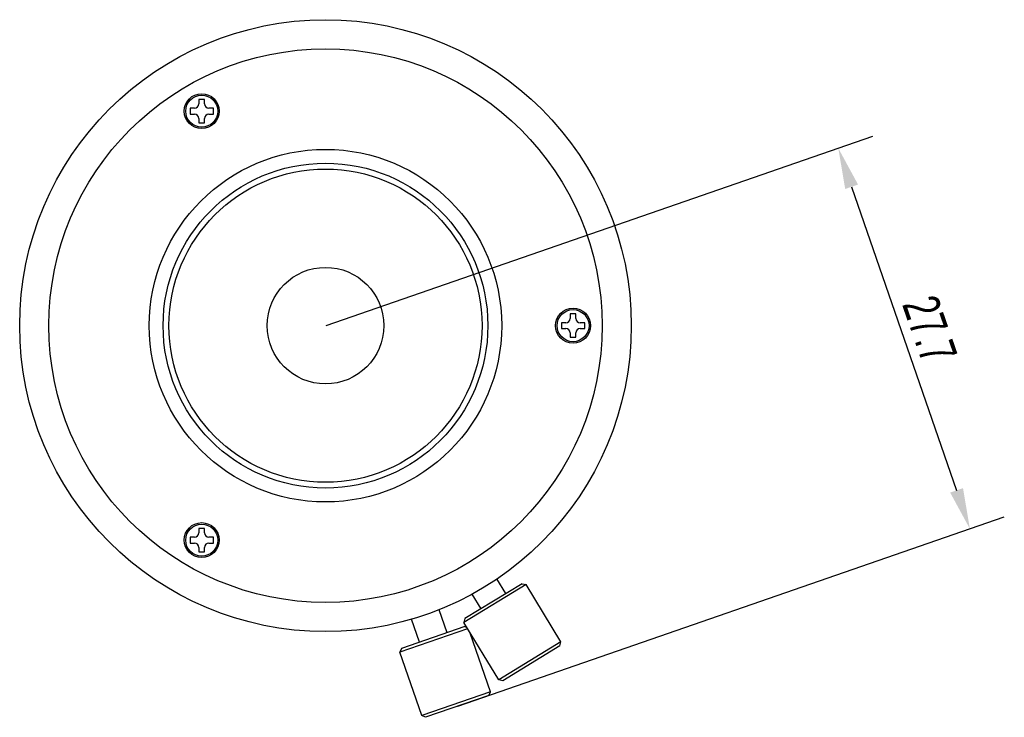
# Model space of a CAD drawing. Header units: millimetres. Extents: x -16 to 154, y 99 to 184.
# Tile 3 of 3: x 86 to 154, y 123 to 171. Entities that reach past the tile are written whole.
import ezdxf

# ---------------------------------------------------------------- set-up
doc = ezdxf.new("R2010")
doc.units = ezdxf.units.MM
doc.header["$LTSCALE"] = 19.36
doc.header["$PDMODE"] = 3
doc.header["$PDSIZE"] = 8
doc.layers.get('0').update_dxf_attribs({"linetype": 'CONTINUOUS'})
doc.layers.get('Defpoints').update_dxf_attribs({"linetype": 'CONTINUOUS'})
doc.layers.add('02___PRT_ALL_AXES', color=7, linetype='CONTINUOUS')
doc.styles.get("Standard").update_dxf_attribs({"font": 'txt', "width": 0.7})
doc.dimstyles.get("Standard").update_dxf_attribs({"dimtxt": 2.5, "dimasz": 2.8, "dimexe": 2.5, "dimexo": 0.05, "dimtad": 1, "dimzin": 0, "dimdsep": 46, "dimtxsty": 'Standard', "dimcen": 0.09, "dimadec": 0, "dimazin": 0, "dimtol": 1, "dimtp": 0.01, "dimtm": 0.01, "dimtfac": 1, "dimtofl": 0, "dimtmove": 0, "dimatfit": 3, "dimfxl": 1, "dimtolj": 1, "dimtzin": 0, "dimarcsym": 0})

# ---------------------------------------------------------------- blocks, each defined once
blk = doc.blocks.new('*D27')
at = {"color": 0, "lineweight": -2, "transparency": 16777216}
for p, q in [((107.299, 149.824), (144.832, 162.805)), ((143.384, 159.342), (150.592, 138.503)), ((116.337, 123.693), (153.87, 136.674))]:
    blk.add_line(p, q, dxfattribs=at)
at = {"color": 0, "transparency": 16777216}
for points in [[(143.825, 159.494), (142.943, 159.189), (142.469, 161.988)], [(151.033, 138.656), (150.151, 138.35), (151.507, 135.857)]]:
    blk.add_solid(points, dxfattribs=at)
at = {"layer": 'Defpoints', "color": 0, "transparency": 16777216}
for p in [(107.252, 149.807), (151.507, 135.857), (116.289, 123.676)]:
    blk.add_point(p, dxfattribs=at)
at = {"color": 0, "transparency": 16777216, "insert": (148.76, 149.535), "char_height": 2.5, "attachment_point": 5, "rotation": 289.07875}
blk.add_mtext('\\A1;27.7', dxfattribs=at)

msp = doc.modelspace()

# ---------------------------------------------------------------- linework, layer by layer
at = {"color": 7, "linetype": 'Continuous'}
for p, q in [((98.552, 165.33), (98.552, 165.03)), ((98.952, 165.33), (98.552, 165.33)), ((98.952, 165.03), (98.952, 165.33)), ((97.952, 164.73), (97.952, 164.33)), ((98.252, 164.73), (97.952, 164.73)), ((97.952, 164.33), (98.252, 164.33)), ((99.552, 164.73), (99.252, 164.73)), ((99.252, 164.33), (99.552, 164.33)), ((99.552, 164.33), (99.552, 164.73)), ((98.552, 164.03), (98.552, 163.73)), ((98.552, 163.73), (98.952, 163.73)), ((98.952, 163.73), (98.952, 164.03)), ((124.452, 150.607), (124.052, 150.607)), ((124.052, 150.607), (124.052, 150.307)), ((124.452, 150.307), (124.452, 150.607)), ((123.752, 150.007), (123.452, 150.007)), ((123.452, 150.007), (123.452, 149.607)), ((123.452, 149.607), (123.752, 149.607)), ((125.052, 150.007), (124.752, 150.007)), ((124.752, 149.607), (125.052, 149.607)), ((125.052, 149.607), (125.052, 150.007)), ((124.052, 149.307), (124.052, 149.007)), ((124.052, 149.007), (124.452, 149.007)), ((124.452, 149.007), (124.452, 149.307)), ((98.252, 135.285), (97.952, 135.285)), ((97.952, 135.285), (97.952, 134.885)), ((98.952, 135.885), (98.552, 135.885)), ((98.552, 135.885), (98.552, 135.585)), ((98.952, 135.585), (98.952, 135.885)), ((99.552, 135.285), (99.252, 135.285)), ((99.552, 134.885), (99.552, 135.285)), ((97.952, 134.885), (98.252, 134.885)), ((98.552, 134.585), (98.552, 134.285)), ((98.952, 134.285), (98.952, 134.585)), ((99.252, 134.885), (99.552, 134.885)), ((98.552, 134.285), (98.952, 134.285)), ((121.025, 132.029), (116.756, 129.425)), ((120.75, 132.096), (116.823, 129.7)), ((120.75, 132.096), (121.025, 132.029)), ((116.829, 129.153), (112.482, 127.65)), ((116.823, 129.7), (116.756, 129.425)), ((116.829, 129.153), (116.962, 129.089)), ((117.013, 129.005), (112.358, 127.395)), ((123.42, 128.102), (119.152, 125.498)), ((123.354, 127.827), (119.427, 125.432)), ((123.354, 127.827), (123.42, 128.102)), ((112.481, 127.65), (112.358, 127.395)), ((119.427, 125.432), (119.152, 125.498)), ((118.587, 124.682), (113.861, 123.048)), ((118.463, 124.428), (114.116, 122.924)), ((118.463, 124.428), (118.587, 124.682)), ((114.116, 122.924), (113.861, 123.048))]:
    msp.add_line(p, q, dxfattribs=at)
for centre, radius in [((107.252, 149.807), 21), ((107.252, 149.807), 19), ((98.752, 164.53), 1.1), ((107.252, 149.807), 12.1), ((107.252, 149.807), 11.15), ((107.252, 149.807), 10.75), ((107.252, 149.807), 4), ((124.252, 149.807), 1.1), ((98.752, 135.085), 1.1)]:
    msp.add_circle(centre, radius, dxfattribs=at)
for centre, start, end in [((98.252, 165.03), 270, 360), ((99.252, 165.03), 180, 270), ((98.252, 164.03), 0, 90), ((99.252, 164.03), 90, 180), ((123.752, 150.307), 270, 360), ((124.752, 150.307), 180, 270), ((123.752, 149.307), 0, 90), ((124.752, 149.307), 90, 180), ((98.252, 135.585), 270, 360), ((99.252, 135.585), 180, 270), ((98.252, 134.585), 0, 90), ((99.252, 134.585), 90, 180)]:
    msp.add_arc(centre, 0.3, start, end, dxfattribs=at)
at = {"layer": '02___PRT_ALL_AXES', "color": 7, "linetype": 'Continuous'}
for p, q in [((119.64, 131.419), (119.029, 132.421)), ((123.42, 128.102), (121.025, 132.029)), ((117.933, 130.377), (117.321, 131.379)), ((115.6, 128.728), (115.053, 130.31)), ((113.71, 128.075), (113.163, 129.657)), ((119.152, 125.498), (116.756, 129.425)), ((118.587, 124.682), (117.195, 128.706)), ((113.861, 123.048), (112.358, 127.395))]:
    msp.add_line(p, q, dxfattribs=at)
for centre in [(98.752, 164.53), (124.252, 149.807), (98.752, 135.085)]:
    msp.add_circle(centre, 1.2, dxfattribs=at)

# ---------------------------------------------------------------- dimensions: what is measured, and where the dimension line sits
dim = msp.add_aligned_dim(p1=(107.252, 149.807), p2=(116.289, 123.676), distance=37.264, text='27.7', dimstyle='Standard')
dim.commit()
dim.dimension.update_dxf_attribs({"geometry": '*D27', "text_midpoint": (148.76, 149.535)})

doc.saveas('drawing.dxf')
